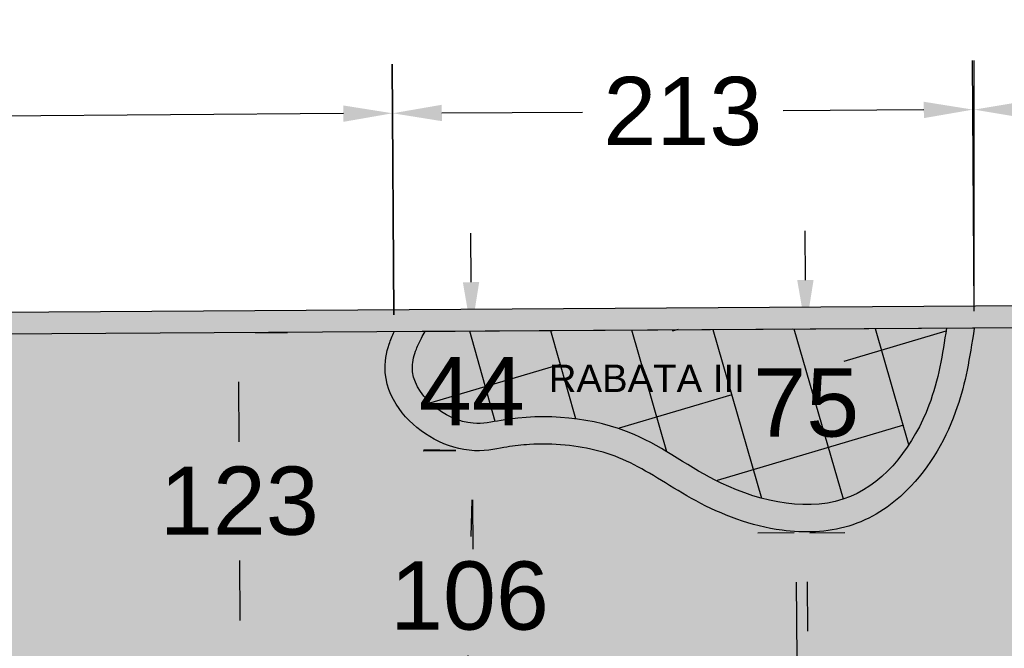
# Model space of a CAD drawing. Extents: x 5491056 to 5491224, y 5912897 to 5913097.
# Tile 10 of 16: x 5491184.19 to 5491187.8, y 5913044.42 to 5913046.72. Entities that reach past the tile are written whole.
import ezdxf

# ---------------------------------------------------------------- set-up
doc = ezdxf.new("R2010")
doc.units = 0
doc.header["$PDSIZE"] = 0.75
doc.layers.get('Defpoints').update_dxf_attribs({"linetype": 'CONTINUOUS'})
doc.layers.add('AK_nawierzchnie', color=18, linetype='CONTINUOUS')
doc.layers.add('AK_pomocnicza', color=7, linetype='CONTINUOUS')
doc.styles.add('Arial', font='arial.ttf')
doc.styles.get("Standard").update_dxf_attribs({"font": 'txt.shx'})
doc.dimstyles.new('ARIAL', dxfattribs={"dimtxt": 0.35, "dimasz": 0.18, "dimexe": 0.18, "dimexo": 0.0625, "dimgap": 0.09000000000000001, "dimtad": 0, "dimtih": 1, "dimtoh": 1, "dimdec": 4, "dimzin": 0, "dimdsep": 46, "dimtxsty": 'Arial', "dimcen": 0.09000000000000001, "dimadec": 0, "dimazin": 0, "dimtfac": 1, "dimtdec": 4, "dimtofl": 0, "dimtmove": 0, "dimatfit": 3, "dimfxl": 1, "dimtolj": 1, "dimtzin": 0, "dimarcsym": 0})

# ---------------------------------------------------------------- blocks, each defined once
blk = doc.blocks.new('4')
at = {"layer": 'AK_pomocnicza', "linetype": 'Continuous', "lineweight": -3, "true_color": 0xc7c8ca, "transparency": 33554597}
h = blk.add_hatch(color=9, dxfattribs=at)
h.dxf.hatch_style = 1
edge = h.paths.add_edge_path()
edge.add_spline(control_points=[(5491204.46538711, 5912990.455388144), (5491204.44960192, 5912990.454417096), (5491204.433386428, 5912990.45256762), (5491204.38653859, 5912990.444232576), (5491204.349947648, 5912990.433227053), (5491204.2697838, 5912990.380501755), (5491204.238621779, 5912990.334992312), (5491204.198623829, 5912990.240022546), (5491204.189394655, 5912990.189160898), (5491204.189639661, 5912990.087506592), (5491204.199849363, 5912990.034685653), (5491204.245589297, 5912989.942845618), (5491204.272675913, 5912989.914144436), (5491204.307793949, 5912989.868773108), (5491204.323769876, 5912989.845842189), (5491204.361613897, 5912989.78526518), (5491204.381936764, 5912989.746413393), (5491204.432622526, 5912989.627279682), (5491204.452428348, 5912989.54650095), (5491204.45964304, 5912989.382755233), (5491204.448267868, 5912989.290960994), (5491204.44818554, 5912989.081184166), (5491204.463594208, 5912988.964922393), (5491204.532930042, 5912988.782116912), (5491204.574635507, 5912988.709639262), (5491204.693793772, 5912988.591067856), (5491204.770433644, 5912988.549862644), (5491204.966900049, 5912988.490830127), (5491205.093450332, 5912988.489481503), (5491205.300231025, 5912988.524681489), (5491205.383051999, 5912988.553185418), (5491205.491176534, 5912988.591796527)], knot_values=[0.0131149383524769, 0.0131149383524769, 0.0131149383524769, 0.0131149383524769, 0.05058728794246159, 0.05058728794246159, 0.1157424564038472, 0.1157424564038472, 0.2145934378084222, 0.2145934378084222, 0.314612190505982, 0.314612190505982, 0.4146309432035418, 0.4146309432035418, 0.5146496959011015, 0.5146496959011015, 0.6070612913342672, 0.6070612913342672, 0.7498771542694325, 0.7498771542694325, 1.033814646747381, 1.033814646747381, 1.317752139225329, 1.317752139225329, 1.601689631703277, 1.601689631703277, 1.804617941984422, 1.804617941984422, 2.007546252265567, 2.007546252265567, 2.310249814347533, 2.310249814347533, 2.556991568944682, 2.556991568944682, 2.556991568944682, 2.556991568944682], degree=3, periodic=0)
edge.add_line((5491205.491387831, 5912988.591870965), (5491205.442165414, 5912988.681273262))
edge.add_spline(control_points=[(5491205.442165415, 5912988.681273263), (5491205.35226291, 5912988.648429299), (5491205.124079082, 5912988.568067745), (5491204.661025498, 5912988.630479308), (5491204.515856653, 5912989.10821599), (5491204.592665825, 5912989.542041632), (5491204.453048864, 5912989.860823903), (5491204.256572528, 5912990.084141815), (5491204.301456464, 5912990.322716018), (5491204.441183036, 5912990.353760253), (5491204.48717293, 5912990.356768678), (5491204.511116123, 5912990.356006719), (5491204.520340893, 5912990.355576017)], knot_values=[0.01640910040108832, 0.01640910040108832, 0.01640910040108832, 0.01640910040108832, 0.3050637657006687, 0.7469995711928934, 1.223823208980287, 1.588696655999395, 2.079556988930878, 2.182015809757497, 2.486327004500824, 2.553084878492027, 2.597324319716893, 2.62497911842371, 2.62497911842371, 2.62497911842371, 2.62497911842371], degree=3, periodic=0)
edge.add_line((5491204.520340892, 5912990.355576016), (5491204.465387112, 5912990.455388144))
at = {"layer": 'AK_pomocnicza', "linetype": 'Continuous', "lineweight": -3, "transparency": 33554597}
h = blk.add_hatch(color=253, dxfattribs=at)
h.dxf.hatch_style = 1
edge = h.paths.add_edge_path()
edge.add_spline(control_points=[(5491204.520340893, 5912990.355576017), (5491204.511116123, 5912990.356006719), (5491204.48717293, 5912990.356768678), (5491204.441183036, 5912990.353760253), (5491204.301456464, 5912990.322716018), (5491204.256572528, 5912990.084141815), (5491204.453048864, 5912989.860823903), (5491204.592665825, 5912989.542041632), (5491204.515856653, 5912989.10821599), (5491204.661025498, 5912988.630479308), (5491205.124079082, 5912988.568067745), (5491205.35226291, 5912988.648429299), (5491205.442165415, 5912988.681273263)], knot_values=[0.01640910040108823, 0.01640910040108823, 0.01640910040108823, 0.01640910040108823, 0.04406389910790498, 0.0883033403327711, 0.155061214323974, 0.459372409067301, 0.5618312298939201, 1.052691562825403, 1.417565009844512, 1.894388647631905, 2.33632445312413, 2.62497911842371, 2.62497911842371, 2.62497911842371, 2.62497911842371], degree=3, periodic=0)
edge.add_line((5491205.442165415, 5912988.681273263), (5491204.520340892, 5912990.355576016))
at = {"layer": 'AK_pomocnicza', "linetype": 'Continuous', "lineweight": -3}
h = blk.add_hatch(dxfattribs=at)
h.set_pattern_fill('ANSI38', color=253, scale=0.09)
h.set_pattern_definition([(45, (5491204.849368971, 5912989.462418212), (-0.202055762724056, 0.202055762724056), []), (135, (5491204.849368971, 5912989.462418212), (-0.6061672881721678, 0.202055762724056), [0.714375, -0.428625])])
edge = h.paths.add_edge_path()
edge.add_spline(control_points=[(5491204.520340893, 5912990.355576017), (5491204.511116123, 5912990.356006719), (5491204.48717293, 5912990.356768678), (5491204.441183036, 5912990.353760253), (5491204.301456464, 5912990.322716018), (5491204.256572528, 5912990.084141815), (5491204.453048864, 5912989.860823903), (5491204.592665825, 5912989.542041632), (5491204.515856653, 5912989.10821599), (5491204.661025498, 5912988.630479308), (5491205.124079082, 5912988.568067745), (5491205.35226291, 5912988.648429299), (5491205.442165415, 5912988.681273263)], knot_values=[0.01640910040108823, 0.01640910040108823, 0.01640910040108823, 0.01640910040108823, 0.04406389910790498, 0.0883033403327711, 0.155061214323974, 0.459372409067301, 0.5618312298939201, 1.052691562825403, 1.417565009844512, 1.894388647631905, 2.33632445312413, 2.62497911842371, 2.62497911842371, 2.62497911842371, 2.62497911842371], degree=3, periodic=0)
edge.add_line((5491205.442165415, 5912988.681273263), (5491204.520340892, 5912990.355576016))
at = {"layer": 'AK_pomocnicza', "color": 7, "linetype": 'Continuous', "lineweight": 0}
blk.add_line((5491204.46538711, 5912990.455388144), (5491205.491387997, 5912988.591870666), dxfattribs=at)
at = {"layer": 'AK_pomocnicza', "linetype": 'Continuous', "lineweight": -3}
for points, knots in [([(5491205.491176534, 5912988.591796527), (5491205.383051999, 5912988.553185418), (5491205.300231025, 5912988.524681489), (5491205.093450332, 5912988.489481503), (5491204.966900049, 5912988.490830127), (5491204.770433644, 5912988.549862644), (5491204.693793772, 5912988.591067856), (5491204.574635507, 5912988.709639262), (5491204.532930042, 5912988.782116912), (5491204.463594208, 5912988.964922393), (5491204.44818554, 5912989.081184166), (5491204.448267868, 5912989.290960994), (5491204.45964304, 5912989.382755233), (5491204.452428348, 5912989.54650095), (5491204.432622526, 5912989.627279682), (5491204.381936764, 5912989.746413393), (5491204.361613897, 5912989.78526518), (5491204.323769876, 5912989.845842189), (5491204.307793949, 5912989.868773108), (5491204.272675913, 5912989.914144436), (5491204.245589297, 5912989.942845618), (5491204.199849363, 5912990.034685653), (5491204.189639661, 5912990.087506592), (5491204.189394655, 5912990.189160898), (5491204.198623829, 5912990.240022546), (5491204.238621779, 5912990.334992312), (5491204.2697838, 5912990.380501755), (5491204.349947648, 5912990.433227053), (5491204.38653859, 5912990.444232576), (5491204.433386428, 5912990.45256762), (5491204.44960192, 5912990.454417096), (5491204.46538711, 5912990.455388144)], [0.01311493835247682, 0.01311493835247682, 0.01311493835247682, 0.01311493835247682, 0.2598566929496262, 0.2598566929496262, 0.5625602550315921, 0.5625602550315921, 0.7654885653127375, 0.7654885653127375, 0.9684168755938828, 0.9684168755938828, 1.252354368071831, 1.252354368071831, 1.536291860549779, 1.536291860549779, 1.820229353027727, 1.820229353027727, 1.963045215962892, 1.963045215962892, 2.055456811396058, 2.055456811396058, 2.155475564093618, 2.155475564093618, 2.255494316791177, 2.255494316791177, 2.355513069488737, 2.355513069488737, 2.454364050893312, 2.454364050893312, 2.519519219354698, 2.519519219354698, 2.556991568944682, 2.556991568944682, 2.556991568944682, 2.556991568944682]), ([(5491205.442165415, 5912988.681273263), (5491205.35226291, 5912988.648429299), (5491205.124079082, 5912988.568067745), (5491204.661025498, 5912988.630479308), (5491204.515856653, 5912989.10821599), (5491204.592665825, 5912989.542041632), (5491204.453048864, 5912989.860823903), (5491204.256572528, 5912990.084141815), (5491204.301456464, 5912990.322716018), (5491204.441183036, 5912990.353760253), (5491204.48717293, 5912990.356768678), (5491204.511116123, 5912990.356006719), (5491204.520340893, 5912990.355576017)], [0.01640910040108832, 0.01640910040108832, 0.01640910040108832, 0.01640910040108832, 0.3050637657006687, 0.7469995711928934, 1.223823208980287, 1.588696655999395, 2.079556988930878, 2.182015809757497, 2.486327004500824, 2.553084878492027, 2.597324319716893, 2.62497911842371, 2.62497911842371, 2.62497911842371, 2.62497911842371])]:
    blk.add_open_spline(points, degree=3, knots=knots, dxfattribs=at)
blk = doc.blocks.new('*D81')
at = {"layer": 'AK_pomocnicza', "color": 0, "linetype": 'Continuous', "lineweight": -2, "transparency": 16777216}
for p, q in [((5491185.565268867, 5913045.64221729), (5491185.558357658, 5913046.560550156)), ((5491181.439015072, 5913045.611163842), (5491181.432103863, 5913046.52949671)), ((5491181.613453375, 5913046.350856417), (5491183.090755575, 5913046.361974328)), ((5491185.379717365, 5913046.379200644), (5491183.833173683, 5913046.367561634))]:
    blk.add_line(p, q, dxfattribs=at)
at = {"layer": 'AK_pomocnicza', "color": 0, "linetype": 'Continuous', "lineweight": -3, "transparency": 16777216}
for points in [[(5491185.379491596, 5913046.409199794), (5491185.379943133, 5913046.349201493), (5491185.559712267, 5913046.380555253)], [(5491181.613227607, 5913046.380855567), (5491181.613679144, 5913046.320857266), (5491181.433458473, 5913046.349501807)]]:
    blk.add_solid(points, dxfattribs=at)
at = {"layer": 'Defpoints', "color": 0, "linetype": 'Continuous', "lineweight": -3, "transparency": 16777216}
for p in [(5491181.433458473, 5913046.349501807), (5491185.565739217, 5913045.57971906), (5491181.439485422, 5913045.548665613)]:
    blk.add_point(p, dxfattribs=at)
at = {"layer": 'AK_pomocnicza', "color": 0, "linetype": 'Continuous', "lineweight": -3, "transparency": 16777216, "insert": (5491183.461964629, 5913046.364767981), "char_height": 0.35, "attachment_point": 5, "style": 'Arial'}
blk.add_mtext('\\A1;{\\fArial|b0|i0|c238|p34;\\H0.71429x;413}', dxfattribs=at)
blk = doc.blocks.new('*D83')
at = {"layer": 'AK_pomocnicza', "color": 0, "linetype": 'Continuous', "lineweight": -2, "transparency": 16777216}
for p, q in [((5491187.692561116, 5913045.655564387), (5491187.68679927, 5913046.57390456)), ((5491185.565347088, 5913045.642217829), (5491185.559585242, 5913046.560558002)), ((5491187.507932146, 5913046.39277877), (5491186.992631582, 5913046.389545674)), ((5491185.740711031, 5913046.381690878), (5491186.256011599, 5913046.384923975))]:
    blk.add_line(p, q, dxfattribs=at)
at = {"layer": 'AK_pomocnicza', "color": 0, "linetype": 'Continuous', "lineweight": -3, "transparency": 16777216}
for points in [[(5491185.740522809, 5913046.411690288), (5491185.740899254, 5913046.351691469), (5491185.560714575, 5913046.380561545)], [(5491187.507743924, 5913046.42277818), (5491187.508120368, 5913046.36277936), (5491187.687928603, 5913046.393908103)]]:
    blk.add_solid(points, dxfattribs=at)
at = {"layer": 'Defpoints', "color": 0, "linetype": 'Continuous', "lineweight": -3, "transparency": 16777216}
for p in [(5491187.687928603, 5913046.393908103), (5491185.565739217, 5913045.579719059), (5491187.692953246, 5913045.593065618)]:
    blk.add_point(p, dxfattribs=at)
at = {"layer": 'AK_pomocnicza', "color": 0, "linetype": 'Continuous', "lineweight": -3, "transparency": 16777216, "insert": (5491186.624321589, 5913046.387234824), "char_height": 0.35, "attachment_point": 5, "style": 'Arial'}
blk.add_mtext('\\A1;{\\H0.71429x;213}', dxfattribs=at)
blk = doc.blocks.new('*D89')
at = {"layer": 'AK_pomocnicza', "color": 0, "linetype": 'Continuous', "lineweight": -2, "transparency": 16777216}
for p, q in [((5491187.692953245, 5913045.655565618), (5491187.692953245, 5913046.573908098)), ((5491191.639676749, 5913044.675452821), (5491191.639676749, 5913046.573908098)), ((5491187.872953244, 5913046.393908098), (5491189.299284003, 5913046.393908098)), ((5491191.459676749, 5913046.393908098), (5491190.033345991, 5913046.393908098))]:
    blk.add_line(p, q, dxfattribs=at)
at = {"layer": 'AK_pomocnicza', "color": 0, "linetype": 'Continuous', "lineweight": -3, "transparency": 16777216}
for points in [[(5491187.872953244, 5913046.423908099), (5491187.872953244, 5913046.363908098), (5491187.692953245, 5913046.393908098)], [(5491191.459676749, 5913046.423908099), (5491191.459676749, 5913046.363908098), (5491191.639676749, 5913046.393908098)]]:
    blk.add_solid(points, dxfattribs=at)
at = {"layer": 'Defpoints', "color": 0, "linetype": 'Continuous', "lineweight": -3, "transparency": 16777216}
for p in [(5491191.639676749, 5913046.393908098), (5491187.692953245, 5913045.593065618), (5491191.639676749, 5913044.612952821)]:
    blk.add_point(p, dxfattribs=at)
at = {"layer": 'AK_pomocnicza', "color": 0, "linetype": 'Continuous', "lineweight": -3, "transparency": 16777216, "insert": (5491189.666314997, 5913046.393908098), "char_height": 0.35, "attachment_point": 5, "style": 'Arial'}
blk.add_mtext('\\A1;{\\H0.71429x;395}', dxfattribs=at)
blk = doc.blocks.new('*D94')
at = {"layer": 'AK_pomocnicza', "color": 0, "linetype": 'Continuous', "lineweight": -2, "transparency": 16777216}
for p, q in [((5491187.073728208, 5913045.76934081), (5491187.072580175, 5913045.94933715)), ((5491187.027624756, 5913045.589043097), (5491186.894879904, 5913045.588196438)), ((5491187.032386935, 5913044.842396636), (5491186.899642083, 5913044.841549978)), ((5491187.080786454, 5913044.662701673), (5491187.081934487, 5913044.482705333))]:
    blk.add_line(p, q, dxfattribs=at)
at = {"layer": 'AK_pomocnicza', "color": 0, "linetype": 'Continuous', "lineweight": -3, "transparency": 16777216}
for points in [[(5491187.103727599, 5913045.769532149), (5491187.043728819, 5913045.769149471), (5491187.074876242, 5913045.589344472)], [(5491187.110785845, 5913044.662893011), (5491187.050787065, 5913044.662510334), (5491187.079638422, 5913044.842698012)]]:
    blk.add_solid(points, dxfattribs=at)
at = {"layer": 'Defpoints', "color": 0, "linetype": 'Continuous', "lineweight": -3, "transparency": 16777216}
for p in [(5491187.074876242, 5913045.589344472), (5491187.090123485, 5913045.589441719), (5491187.094885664, 5913044.842795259)]:
    blk.add_point(p, dxfattribs=at)
at = {"layer": 'AK_pomocnicza', "color": 0, "linetype": 'Continuous', "lineweight": -3, "transparency": 16777216, "insert": (5491187.076601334, 5913045.318872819), "char_height": 0.35, "attachment_point": 5, "style": 'Arial'}
blk.add_mtext('\\A1;{\\H0.71429x;75}', dxfattribs=at)
blk = doc.blocks.new('*D95')
at = {"layer": 'AK_pomocnicza', "color": 0, "linetype": 'Continuous', "lineweight": -2, "transparency": 16777216}
for p, q in [((5491185.847732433, 5913045.761521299), (5491185.8465844, 5913045.941517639)), ((5491185.789549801, 5913045.581146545), (5491185.668884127, 5913045.580376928)), ((5491185.792345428, 5913045.142829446), (5491185.671679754, 5913045.142059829)), ((5491185.852824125, 5913044.963211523), (5491185.853972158, 5913044.783215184))]:
    blk.add_line(p, q, dxfattribs=at)
at = {"layer": 'AK_pomocnicza', "color": 0, "linetype": 'Continuous', "lineweight": -3, "transparency": 16777216}
for points in [[(5491185.877731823, 5913045.761712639), (5491185.817733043, 5913045.761329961), (5491185.848880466, 5913045.581524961)], [(5491185.882823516, 5913044.963402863), (5491185.822824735, 5913044.963020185), (5491185.851676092, 5913045.143207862)]]:
    blk.add_solid(points, dxfattribs=at)
at = {"layer": 'Defpoints', "color": 0, "linetype": 'Continuous', "lineweight": -3, "transparency": 16777216}
for p in [(5491185.848880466, 5913045.581524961), (5491185.85204853, 5913045.581545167), (5491185.854844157, 5913045.143228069)]:
    blk.add_point(p, dxfattribs=at)
at = {"layer": 'AK_pomocnicza', "color": 0, "linetype": 'Continuous', "lineweight": -3, "transparency": 16777216, "insert": (5491185.85027828, 5913045.362366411), "char_height": 0.35, "attachment_point": 5, "style": 'Arial'}
blk.add_mtext('\\A1;{\\H0.71429x;44}', dxfattribs=at)
blk = doc.blocks.new('*D105')
at = {"layer": 'AK_pomocnicza', "color": 0, "linetype": 'Continuous', "lineweight": -2, "transparency": 16777216}
for p, q in [((5491185.792362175, 5913045.144728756), (5491185.674896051, 5913045.147550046)), ((5491185.850522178, 5913044.963279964), (5491185.847295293, 5913044.828926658)), ((5491185.833613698, 5913044.259285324), (5491185.836840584, 5913044.393638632)), ((5491185.76680974, 5913044.080837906), (5491185.649343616, 5913044.083659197))]:
    blk.add_line(p, q, dxfattribs=at)
at = {"layer": 'AK_pomocnicza', "color": 0, "linetype": 'Continuous', "lineweight": -3, "transparency": 16777216}
for points in [[(5491185.820530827, 5913044.964000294), (5491185.880513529, 5913044.962559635), (5491185.854844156, 5913045.143228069)], [(5491185.803622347, 5913044.260005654), (5491185.863605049, 5913044.258564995), (5491185.829291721, 5913044.07933722)]]:
    blk.add_solid(points, dxfattribs=at)
at = {"layer": 'Defpoints', "color": 0, "linetype": 'Continuous', "lineweight": -3, "transparency": 16777216}
for p in [(5491185.854844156, 5913045.143228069), (5491185.829291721, 5913044.07933722), (5491185.829291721, 5913044.07933722)]:
    blk.add_point(p, dxfattribs=at)
at = {"layer": 'AK_pomocnicza', "color": 0, "linetype": 'Continuous', "lineweight": -3, "transparency": 16777216, "insert": (5491185.842067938, 5913044.611282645), "char_height": 0.35, "attachment_point": 5, "style": 'Arial'}
blk.add_mtext('\\A1;{\\H0.71429x;106}', dxfattribs=at)
blk = doc.blocks.new('*D106')
at = {"layer": 'AK_pomocnicza', "color": 0, "linetype": 'Continuous', "lineweight": -2, "transparency": 16777216}
for p, q in [((5491187.089870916, 5913044.842763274), (5491187.218943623, 5913044.843586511)), ((5491187.040095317, 5913044.662442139), (5491187.041888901, 5913044.38123202)), ((5491187.046459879, 5913043.66456334), (5491187.044666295, 5913043.945773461)), ((5491187.098531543, 5913043.484891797), (5491187.227604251, 5913043.485715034))]:
    blk.add_line(p, q, dxfattribs=at)
at = {"layer": 'AK_pomocnicza', "color": 0, "linetype": 'Continuous', "lineweight": -3, "transparency": 16777216}
for points in [[(5491187.070094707, 5913044.662633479), (5491187.010095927, 5913044.662250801), (5491187.038947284, 5913044.842438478)], [(5491187.076459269, 5913043.664754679), (5491187.016460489, 5913043.664372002), (5491187.047607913, 5913043.484567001)]]:
    blk.add_solid(points, dxfattribs=at)
at = {"layer": 'Defpoints', "color": 0, "linetype": 'Continuous', "lineweight": -3, "transparency": 16777216}
for p in [(5491187.027372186, 5913044.842364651), (5491187.038947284, 5913044.842438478), (5491187.036032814, 5913043.484493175)]:
    blk.add_point(p, dxfattribs=at)
at = {"layer": 'AK_pomocnicza', "color": 0, "linetype": 'Continuous', "lineweight": -3, "transparency": 16777216, "insert": (5491187.043277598, 5913044.163502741), "char_height": 0.35, "attachment_point": 5, "style": 'Arial'}
blk.add_mtext('\\A1;{\\H0.71429x;136}', dxfattribs=at)
blk = doc.blocks.new('*D107')
at = {"layer": 'AK_pomocnicza', "color": 0, "linetype": 'Continuous', "lineweight": -2, "transparency": 16777216}
for p, q in [((5491185.056848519, 5913045.576528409), (5491185.174346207, 5913045.577265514)), ((5491184.99547893, 5913045.396139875), (5491184.99685536, 5913045.176730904)), ((5491185.000963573, 5913044.521863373), (5491184.999587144, 5913044.741272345)), ((5491185.064591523, 5913044.342258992), (5491185.182089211, 5913044.342996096))]:
    blk.add_line(p, q, dxfattribs=at)
at = {"layer": 'AK_pomocnicza', "color": 0, "linetype": 'Continuous', "lineweight": -3, "transparency": 16777216}
for points in [[(5491185.02547834, 5913045.396328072), (5491184.96547952, 5913045.395951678), (5491184.994349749, 5913045.576136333)], [(5491185.030962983, 5913044.52205157), (5491184.970964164, 5913044.521675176), (5491185.002092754, 5913044.341866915)]]:
    blk.add_solid(points, dxfattribs=at)
at = {"layer": 'Defpoints', "color": 0, "linetype": 'Continuous', "lineweight": -3, "transparency": 16777216}
for p in [(5491184.994349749, 5913045.576136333), (5491184.994349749, 5913045.576136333), (5491185.002092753, 5913044.341866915)]:
    blk.add_point(p, dxfattribs=at)
at = {"layer": 'AK_pomocnicza', "color": 0, "linetype": 'Continuous', "lineweight": -3, "transparency": 16777216, "insert": (5491184.998221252, 5913044.959001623), "char_height": 0.35, "attachment_point": 5, "style": 'Arial'}
blk.add_mtext('\\A1;{\\H0.71429x;123}', dxfattribs=at)

msp = doc.modelspace()

# ---------------------------------------------------------------- hatches: boundary and pattern name
at = {"layer": 'AK_nawierzchnie', "linetype": 'Continuous', "lineweight": -3, "true_color": 0xc7c8ca, "transparency": 33554534}
h = msp.add_hatch(color=9, dxfattribs=at)
h.dxf.hatch_style = 1
h.paths.add_polyline_path([(5491177.01336121, 5913069.5179371, -0.4197288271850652), (5491177.4499732, 5913069.928789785), (5491179.078291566, 5913069.863975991), (5491180.012584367, 5913069.819048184, 0.4142135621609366), (5491180.536023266, 5913070.294455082), (5491180.622457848, 5913072.091898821), (5491175.914167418, 5913072.320726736), (5491175.710743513, 5913062.668098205), (5491175.789246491, 5913062.664279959), (5491175.990202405, 5913072.236936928), (5491180.538709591, 5913072.015874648), (5491180.456116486, 5913070.298316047, -0.4142264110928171), (5491180.016426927, 5913069.898955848), (5491179.082134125, 5913069.943883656), (5491177.45313559, 5913070.008727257, 0.4197173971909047), (5491176.933378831, 5913069.519616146), (5491176.78844657, 5913062.615680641), (5491176.868382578, 5913062.611792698)])
h.paths.add_polyline_path([(5491176.520806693, 5913046.054806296), (5491176.868382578, 5913062.611792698), (5491176.78844657, 5913062.615680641), (5491176.440824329, 5913046.056486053, 0.405666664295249), (5491177.016184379, 5913045.526086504), (5491184.702868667, 5913045.57430777), (5491184.713515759, 5913045.654369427), (5491177.014532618, 5913045.606062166, -0.4018117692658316)])
at = {"layer": 'AK_nawierzchnie', "linetype": 'Continuous', "lineweight": -3, "true_color": 0xdfd1bd, "transparency": 33554534}
h = msp.add_hatch(color=254, dxfattribs=at)
h.dxf.hatch_style = 1
h.paths.add_polyline_path([(5491176.78844657, 5913062.615680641), (5491175.789246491, 5913062.664279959), (5491175.420958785, 5913045.120671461, 0.03269310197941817), (5491175.492418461, 5913044.799856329), (5491176.550807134, 5913045.752528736, -0.14699928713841), (5491176.440824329, 5913046.056486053)])
h.paths.add_polyline_path([(5491177.016184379, 5913045.526086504, -0.2441104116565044), (5491176.550807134, 5913045.752528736), (5491175.492418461, 5913044.799856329, 0.2952682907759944), (5491177.561618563, 5913043.013941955), (5491184.369135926, 5913043.064777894), (5491184.702868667, 5913045.57430777)])
at = {"layer": 'AK_nawierzchnie', "linetype": 'Continuous', "lineweight": -3, "true_color": 0xc7c8ca, "transparency": 33554597}
h = msp.add_hatch(color=9, dxfattribs=at)
h.dxf.hatch_style = 1
h.paths.add_polyline_path([(5491184.254009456, 5913042.983915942), (5491190.568628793, 5913043.031066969, 0.4125461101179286), (5491191.640562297, 5913044.112949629), (5491191.639676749, 5913044.61295282, 0.4168075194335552), (5491190.548209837, 5913045.690979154), (5491184.445551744, 5913045.652652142), (5491184.439810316, 5913045.572657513), (5491190.548903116, 5913045.610981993, -0.4168533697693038), (5491191.559676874, 5913044.612811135), (5491191.560562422, 5913044.112807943, -0.412546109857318), (5491190.5680314, 5913043.11106474), (5491184.259754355, 5913043.063958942)])
at = {"layer": 'AK_nawierzchnie', "linetype": 'Continuous', "lineweight": -3, "true_color": 0xdfd1bd, "transparency": 33554534}
h = msp.add_hatch(color=254, dxfattribs=at)
h.dxf.hatch_style = 1
h.paths.add_polyline_path([(5491184.702868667, 5913045.57430777), (5491184.369135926, 5913043.064777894), (5491190.570907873, 5913043.111090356, 0.4117048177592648), (5491191.560562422, 5913044.112807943), (5491191.55967682, 5913044.612840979, 0.4168446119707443), (5491190.548903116, 5913045.610981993)])

# ---------------------------------------------------------------- linework, layer by layer
at = {"layer": 'AK_nawierzchnie', "color": 18, "linetype": 'Continuous', "lineweight": -3, "true_color": 0x000000}
for p, q in [((5491190.557405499, 5913045.691036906), (5491176.995101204, 5913045.605940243)), ((5491190.557907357, 5913045.611038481), (5491176.994024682, 5913045.525947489))]:
    msp.add_line(p, q, dxfattribs=at)

# ---------------------------------------------------------------- block references
at = {"layer": 'AK_pomocnicza', "linetype": 'Continuous', "lineweight": -3, "rotation": 61.5294752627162}
msp.add_blockref('4', (8071380.137139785, -1732827.724221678), dxfattribs=at)

# ---------------------------------------------------------------- texts
at = {"layer": 'AK_pomocnicza', "color": 18, "linetype": 'Continuous', "lineweight": -3, "true_color": 0x000000, "insert": (5491186.13274313, 5913045.459555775), "char_height": 0.1006607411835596, "attachment_point": 1}
msp.add_mtext_dynamic_manual_height_columns('{\\fArial|b0|i0|c238|p34;RABATA III}', width=0.8435232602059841, gutter_width=0.503303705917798, heights=[0], dxfattribs=at)

# ---------------------------------------------------------------- dimensions: what is measured, and where the dimension line sits
at = {"layer": 'AK_pomocnicza', "color": 18, "linetype": 'Continuous', "lineweight": -3, "true_color": 0x000000}
for p1, p2, distance, text, picture, middle in [((5491185.565739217, 5913045.579719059), (5491187.692953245, 5913045.593065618), 0.8008582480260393, '{\\H0.71429x;213}', '*D83', (5491186.624321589, 5913046.387234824)), ((5491185.002092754, 5913044.341866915), (5491184.994349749, 5913045.576136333), 0, '{\\H0.71429x;123}', '*D107', (5491184.998221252, 5913044.959001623)), ((5491185.854844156, 5913045.143228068), (5491185.829291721, 5913044.079337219), -2.2361974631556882e-11, '{\\H0.71429x;106}', '*D105', (5491185.842067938, 5913044.611282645)), ((5491187.036032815, 5913043.484493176), (5491187.027372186, 5913044.842364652), -0.011575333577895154, '{\\H0.71429x;136}', '*D106', (5491187.043277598, 5913044.163502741))]:
    dim = msp.add_aligned_dim(p1=p1, p2=p2, distance=distance, text=text, dimstyle='ARIAL', dxfattribs=at)
    dim.commit()
    dim.dimension.update_dxf_attribs({"geometry": picture, "text_midpoint": middle})
dim = msp.add_linear_dim(base=(5491191.639676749, 5913046.393908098), p1=(5491187.692953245, 5913045.593065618), p2=(5491191.639676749, 5913044.612952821), text='{\\H0.71429x;395}', dimstyle='ARIAL', dxfattribs=at)
dim.commit()
dim.dimension.update_dxf_attribs({"geometry": '*D89', "text_midpoint": (5491189.666314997, 5913046.393908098)})
for base, p1, p2, angle, text, picture, middle in [((5491181.433458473, 5913046.349501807), (5491185.565739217, 5913045.579719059), (5491181.439485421, 5913045.548665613), 180.43118962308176, '{\\fArial|b0|i0|c238|p34;\\H0.71429x;413}', '*D81', (5491183.461964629, 5913046.364767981)), ((5491185.848880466, 5913045.581524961), (5491185.854844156, 5913045.143228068), (5491185.852048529, 5913045.581545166), 90.36543275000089, '{\\H0.71429x;44}', '*D95', (5491185.85027828, 5913045.362366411)), ((5491187.074876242, 5913045.589344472), (5491187.094885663, 5913044.842795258), (5491187.090123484, 5913045.589441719), 90.36543275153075, '{\\H0.71429x;75}', '*D94', (5491187.076601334, 5913045.318872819))]:
    dim = msp.add_linear_dim(base=base, p1=p1, p2=p2, angle=angle, text=text, dimstyle='ARIAL', dxfattribs=at)
    dim.commit()
    dim.dimension.update_dxf_attribs({"geometry": picture, "text_midpoint": middle, "dimtype": 161})

doc.saveas('drawing.dxf')
